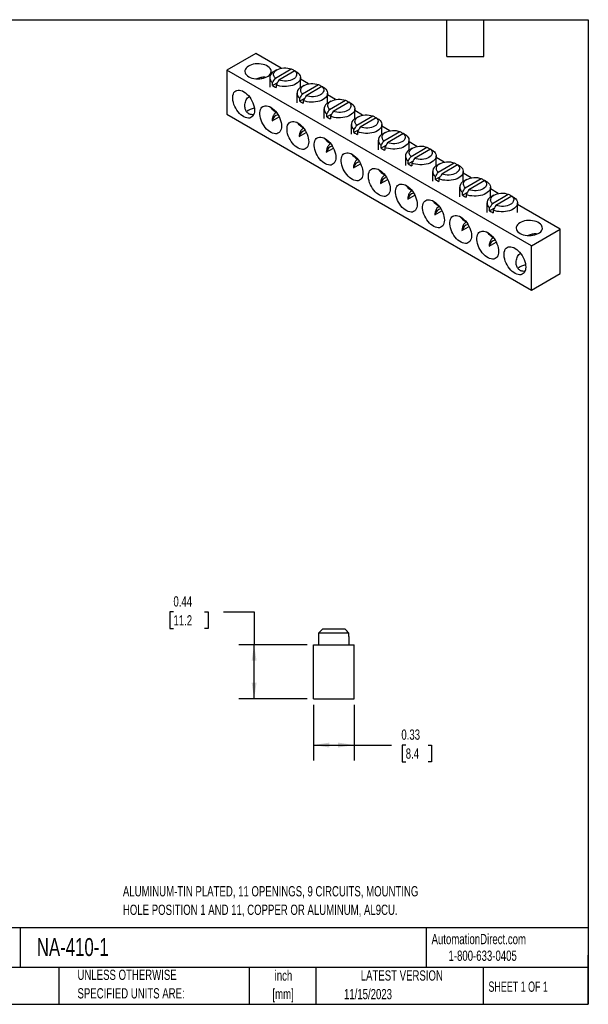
# Model space of a CAD drawing. Header units: inches. Extents: x 0.2 to 10.8, y 0.2 to 8.2.
# Tile 2 of 2: x 6.1 to 10.8, y 0.2 to 8.2. Entities that reach past the tile are written whole.
import ezdxf

# ---------------------------------------------------------------- set-up
doc = ezdxf.new("R2010")
doc.units = ezdxf.units.IN
doc.header["$MEASUREMENT"] = 0
doc.layers.add('DIMENSIONS', color=140, linetype='Continuous', lineweight=25)
doc.layers.add('TEXT', color=140, linetype='Continuous', lineweight=25)
doc.styles.add('SLDTEXTSTYLE0', font='TXT', dxfattribs={"width": 0.7})
doc.styles.add('SLDTEXTSTYLE1', font='TXT', dxfattribs={"width": 0.65})
doc.dimstyles.new('SLDDIMSTYLE0', dxfattribs={"dimtxt": 0.084961, "dimasz": 0.13, "dimexe": 0, "dimexo": 0.0625, "dimgap": 0.02124, "dimtad": 0, "dimtih": 1, "dimtoh": 1, "dimrnd": 1e-09, "dimdsep": 46, "dimtxsty": 'SLDTEXTSTYLE0', "dimsah": 1, "dimcen": 0.09, "dimadec": 0, "dimazin": 2, "dimtfac": 1, "dimtofl": 0, "dimtmove": 0, "dimatfit": 3, "dimfxl": 0, "dimfrac": 2, "dimtolj": 1, "dimtzin": 12, "dimarcsym": 0})

# ---------------------------------------------------------------- blocks, each defined once
blk = doc.blocks.new('_D_4')
at = {"layer": 'DIMENSIONS'}
for p, q in [((8.5162, 2.6821), (8.5162, 2.2314)), ((8.8469, 2.6821), (8.8469, 2.2314)), ((8.5162, 2.3564), (8.8469, 2.3564)), ((8.8469, 2.3564), (9.151, 2.3564)), ((9.2662, 2.3564), (9.2376, 2.3564)), ((9.2376, 2.3564), (9.2376, 2.2214)), ((9.448, 2.3564), (9.4765, 2.3564)), ((9.4765, 2.3564), (9.4765, 2.2214)), ((9.2376, 2.2214), (9.2662, 2.2214)), ((9.4765, 2.2214), (9.448, 2.2214))]:
    blk.add_line(p, q, dxfattribs=at)
for points in [[(8.5162, 2.3564), (8.6462, 2.3364), (8.6462, 2.3764)], [(8.8469, 2.3564), (8.7169, 2.3764), (8.7169, 2.3364)]]:
    blk.add_solid(points, dxfattribs=at)
at = {"layer": 'DIMENSIONS', "char_height": 0.08333, "attachment_point": 1, "style": 'SLDTEXTSTYLE0'}
for s, insert in [('0.33', (9.2308, 2.4829)), ('8.4', (9.2662, 2.3288))]:
    blk.add_mtext(s, dxfattribs=dict(at, insert=insert))
blk = doc.blocks.new('_D_5')
at = {"layer": 'DIMENSIONS'}
for p, q in [((7.3785, 3.4388), (7.35, 3.4388)), ((7.35, 3.4388), (7.35, 3.3038)), ((7.631, 3.4388), (7.6595, 3.4388)), ((7.6595, 3.4388), (7.6595, 3.3038)), ((7.7841, 3.4388), (8.0341, 3.4388)), ((8.0341, 3.4388), (8.0341, 3.1718)), ((7.35, 3.3038), (7.3785, 3.3038)), ((7.6595, 3.3038), (7.631, 3.3038)), ((8.4662, 3.1718), (7.9091, 3.1718)), ((8.0341, 2.7321), (8.0341, 3.1718)), ((8.4662, 2.7321), (7.9091, 2.7321))]:
    blk.add_line(p, q, dxfattribs=at)
for points in [[(8.0341, 3.1718), (8.0141, 3.0418), (8.0541, 3.0418)], [(8.0341, 2.7321), (8.0541, 2.8621), (8.0141, 2.8621)]]:
    blk.add_solid(points, dxfattribs=at)
at = {"layer": 'DIMENSIONS', "char_height": 0.08333, "attachment_point": 1, "style": 'SLDTEXTSTYLE0'}
for s, insert in [('0.44', (7.3785, 3.5653)), ('11.2', (7.3785, 3.4112))]:
    blk.add_mtext(s, dxfattribs=dict(at, insert=insert))

msp = doc.modelspace()

# ---------------------------------------------------------------- linework, layer by layer
for p, q in [((8.0474, 7.9754), (7.8135, 7.8404)), ((8.2546, 7.8558), (8.0474, 7.9754)), ((10.2884, 6.4117), (7.8135, 7.8404)), ((7.8135, 7.8404), (7.8135, 7.4813)), ((8.2197, 7.843), (8.1976, 7.8303)), ((8.2068, 7.7758), (8.3362, 7.8505)), ((8.161, 7.7792), (8.161, 7.7027)), ((8.3651, 7.8337), (8.2358, 7.7591)), ((8.3587, 7.838), (8.3587, 7.83)), ((8.411, 7.7027), (8.411, 7.7792)), ((8.4751, 7.7285), (8.411, 7.7655)), ((8.2235, 7.7381), (8.1843, 7.7154)), ((8.1843, 7.7154), (8.1843, 7.7373)), ((8.2133, 7.7205), (8.2133, 7.6987)), ((8.4401, 7.7157), (8.418, 7.703)), ((8.4273, 7.6485), (8.5566, 7.7232)), ((8.5856, 7.7065), (8.4563, 7.6318)), ((8.5791, 7.7107), (8.5791, 7.7027)), ((8.3814, 7.652), (8.3814, 7.5754)), ((8.444, 7.6108), (8.4048, 7.5882)), ((8.4048, 7.5882), (8.4048, 7.61)), ((8.6314, 7.5754), (8.6314, 7.652)), ((8.6956, 7.6012), (8.6314, 7.6383)), ((8.1811, 7.5225), (8.1824, 7.5214)), ((8.4338, 7.5933), (8.4338, 7.5714)), ((8.6019, 7.5247), (8.6019, 7.4481)), ((8.6606, 7.5885), (8.6385, 7.5757)), ((8.6477, 7.5212), (8.7771, 7.5959)), ((8.8061, 7.5792), (8.6767, 7.5045)), ((8.7996, 7.5834), (8.7996, 7.5754)), ((8.8519, 7.4481), (8.8519, 7.5247)), ((7.8135, 7.4813), (10.2884, 6.0526)), ((8.1796, 7.4279), (8.2377, 7.4615)), ((8.6645, 7.4835), (8.6252, 7.4609)), ((8.6252, 7.4609), (8.6252, 7.4827)), ((8.6542, 7.466), (8.6542, 7.4441)), ((8.9161, 7.4739), (8.8519, 7.511)), ((8.8811, 7.4612), (8.859, 7.4484)), ((8.8682, 7.3939), (8.9976, 7.4686)), ((9.0266, 7.4519), (8.8972, 7.3772)), ((9.0201, 7.4561), (9.0201, 7.4481)), ((8.4016, 7.3952), (8.4029, 7.3941)), ((8.8224, 7.3974), (8.8224, 7.3209)), ((9.0724, 7.3209), (9.0724, 7.3974)), ((9.1366, 7.3466), (9.0724, 7.3837)), ((8.4001, 7.3007), (8.4582, 7.3342)), ((8.885, 7.3563), (8.8457, 7.3336)), ((8.8457, 7.3336), (8.8457, 7.3554)), ((8.8747, 7.3387), (8.8747, 7.3169)), ((9.1016, 7.3339), (9.0795, 7.3211)), ((9.0887, 7.2667), (9.2181, 7.3413)), ((9.2471, 7.3246), (9.1177, 7.2499)), ((9.2406, 7.3288), (9.2406, 7.3209)), ((8.6205, 7.1734), (8.6787, 7.2069)), ((8.6221, 7.2679), (8.6234, 7.2668)), ((9.0429, 7.2701), (9.0429, 7.1936)), ((9.1055, 7.229), (9.0662, 7.2063)), ((9.0662, 7.2063), (9.0662, 7.2282)), ((9.0952, 7.2114), (9.0952, 7.1896)), ((9.2929, 7.1936), (9.2929, 7.2701)), ((9.3571, 7.2194), (9.2929, 7.2564)), ((9.3221, 7.2066), (9.3, 7.1939)), ((9.3092, 7.1394), (9.4386, 7.2141)), ((9.4611, 7.2015), (9.4611, 7.1936)), ((8.8426, 7.1406), (8.8438, 7.1395)), ((9.2634, 7.1428), (9.2634, 7.0663)), ((9.4676, 7.1973), (9.3382, 7.1226)), ((9.5134, 7.0663), (9.5134, 7.1428)), ((9.5775, 7.0921), (9.5134, 7.1291)), ((8.841, 7.0461), (8.8992, 7.0796)), ((9.3259, 7.1017), (9.2867, 7.079)), ((9.2867, 7.079), (9.2867, 7.1009)), ((9.3157, 7.0841), (9.3157, 7.0623)), ((9.5426, 7.0793), (9.5205, 7.0666)), ((9.5297, 7.0121), (9.6591, 7.0868)), ((9.688, 7.07), (9.5587, 6.9954)), ((9.6816, 7.0743), (9.6816, 7.0663)), ((9.0631, 7.0133), (9.0643, 7.0122)), ((9.4839, 7.0156), (9.4839, 6.939)), ((9.5464, 6.9744), (9.5072, 6.9517)), ((9.5072, 6.9517), (9.5072, 6.9736)), ((9.7339, 6.939), (9.7339, 7.0156)), ((9.798, 6.9648), (9.7339, 7.0018)), ((9.0615, 6.9188), (9.1196, 6.9524)), ((9.2835, 6.8861), (9.2848, 6.885)), ((9.5362, 6.9569), (9.5362, 6.935)), ((9.7044, 6.8883), (9.7044, 6.8117)), ((9.763, 6.9521), (9.7409, 6.9393)), ((9.7502, 6.8848), (9.8795, 6.9595)), ((9.9085, 6.9428), (9.7792, 6.8681)), ((9.902, 6.947), (9.902, 6.939)), ((9.9544, 6.8117), (9.9544, 6.8883)), ((9.282, 6.7915), (9.3401, 6.8251)), ((9.7669, 6.8471), (9.7277, 6.8245)), ((9.7277, 6.8245), (9.7277, 6.8463)), ((9.7567, 6.8296), (9.7567, 6.8077)), ((10.0185, 6.8375), (9.9544, 6.8746)), ((9.9835, 6.8248), (9.9614, 6.812)), ((9.9707, 6.7575), (10.1, 6.8322)), ((10.129, 6.8155), (9.9996, 6.7408)), ((10.1225, 6.8197), (10.1225, 6.8117)), ((9.504, 6.7588), (9.5053, 6.7577)), ((9.9248, 6.761), (9.9248, 6.6844)), ((10.1748, 6.6844), (10.1748, 6.761)), ((10.5223, 6.5467), (10.1748, 6.7473)), ((9.5025, 6.6642), (9.5606, 6.6978)), ((9.9874, 6.7198), (9.9481, 6.6972)), ((9.9481, 6.6972), (9.9481, 6.719)), ((9.9771, 6.7023), (9.9771, 6.6804)), ((9.723, 6.537), (9.7811, 6.5705)), ((9.7245, 6.6315), (9.7258, 6.6304)), ((9.945, 6.5042), (9.9463, 6.5031)), ((10.2884, 6.4117), (10.5223, 6.5467)), ((10.5223, 6.1876), (10.5223, 6.5467)), ((9.9434, 6.4097), (10.0016, 6.4432)), ((10.2884, 6.0526), (10.2884, 6.4117)), ((10.2884, 6.0526), (10.5223, 6.1876)), ((8.773, 3.2968), (8.5901, 3.2968)), ((8.5565, 3.2388), (8.5565, 3.1718)), ((8.5582, 3.2388), (8.5565, 3.2388)), ((8.5582, 3.2656), (8.5582, 3.2388)), ((8.8048, 3.2656), (8.5582, 3.2656)), ((8.8048, 3.2388), (8.8048, 3.2656)), ((8.8065, 3.2388), (8.8048, 3.2388)), ((8.8065, 3.1718), (8.8065, 3.2388)), ((8.5162, 2.7321), (8.5162, 3.1718)), ((8.5162, 3.1718), (8.8469, 3.1718)), ((8.8469, 2.7321), (8.8469, 3.1718)), ((8.5162, 2.7321), (8.8469, 2.7321))]:
    msp.add_line(p, q)
at = {"flags": 128}
for points in [[(7.9902, 7.7865), (8.0026, 7.7804), (8.0164, 7.7754), (8.0314, 7.7717), (8.0472, 7.7694), (8.0634, 7.7685), (8.0797, 7.7691), (8.0957, 7.771), (8.1109, 7.7744), (8.1251, 7.779), (8.1378, 7.7849), (8.1489, 7.7918), (8.1581, 7.7996), (8.165, 7.8081), (8.1696, 7.8171), (8.1718, 7.8265), (8.1715, 7.8359), (8.1687, 7.8451), (8.1635, 7.8541), (8.156, 7.8624), (8.1463, 7.87), (8.1348, 7.8767), (8.1216, 7.8822), (8.1072, 7.8866), (8.0917, 7.8896), (8.0757, 7.8912), (8.0594, 7.8914), (8.0432, 7.8901), (8.0276, 7.8874), (8.0128, 7.8834), (7.9993, 7.8782), (7.9873, 7.8718), (7.9772, 7.8644), (7.9692, 7.8562), (7.9633, 7.8474), (7.9599, 7.8382), (7.959, 7.8288), (7.9606, 7.8194), (7.9646, 7.8103), (7.971, 7.8017), (7.9796, 7.7937), (7.9902, 7.7865)], [(8.2068, 7.7758), (8.1995, 7.7839), (8.1946, 7.7926), (8.1924, 7.8016), (8.1928, 7.8107), (8.1958, 7.8197), (8.2015, 7.8282), (8.2095, 7.8361), (8.2197, 7.843), (8.2318, 7.8489), (8.2454, 7.8536), (8.2601, 7.8568), (8.2757, 7.8586), (8.2915, 7.8588), (8.3071, 7.8575), (8.3221, 7.8547), (8.3362, 7.8505)], [(8.0961, 7.7711), (8.0993, 7.782), (8.1006, 7.785)], [(8.3877, 7.8212), (8.3968, 7.8126), (8.4038, 7.8033), (8.4085, 7.7935), (8.4108, 7.7834), (8.4105, 7.7733), (8.4079, 7.7633), (8.4028, 7.7536), (8.3954, 7.7444), (8.3859, 7.7359), (8.3744, 7.7282), (8.3611, 7.7216), (8.3464, 7.7161), (8.3304, 7.7118), (8.3136, 7.7089), (8.2962, 7.7073), (8.2787, 7.7072), (8.2613, 7.7085), (8.2443, 7.7112), (8.2282, 7.7152), (8.2133, 7.7205)], [(8.3651, 7.8337), (8.3725, 7.8257), (8.3773, 7.817), (8.3796, 7.8079), (8.3791, 7.7988), (8.3761, 7.7899), (8.3705, 7.7813), (8.3624, 7.7735), (8.3523, 7.7665), (8.3402, 7.7606), (8.3266, 7.756), (8.3118, 7.7527), (8.2963, 7.751), (8.2805, 7.7507), (8.2648, 7.752), (8.2498, 7.7548), (8.2358, 7.7591)], [(8.4273, 7.6485), (8.42, 7.6566), (8.4151, 7.6653), (8.4129, 7.6743), (8.4133, 7.6834), (8.4163, 7.6924), (8.4219, 7.7009), (8.43, 7.7088), (8.4402, 7.7158), (8.4522, 7.7216), (8.4659, 7.7263), (8.4806, 7.7295), (8.4961, 7.7313), (8.5119, 7.7315), (8.5276, 7.7302), (8.5426, 7.7274), (8.5566, 7.7232)], [(8.6081, 7.6939), (8.6173, 7.6853), (8.6243, 7.676), (8.629, 7.6662), (8.6312, 7.6562), (8.631, 7.646), (8.6284, 7.636), (8.6233, 7.6263), (8.6159, 7.6171), (8.6064, 7.6086), (8.5948, 7.6009), (8.5816, 7.5943), (8.5668, 7.5888), (8.5509, 7.5845), (8.5341, 7.5816), (8.5167, 7.5801), (8.4992, 7.5799), (8.4818, 7.5812), (8.4648, 7.5839), (8.4487, 7.588), (8.4338, 7.5933)], [(8.5856, 7.7065), (8.5929, 7.6984), (8.5978, 7.6897), (8.6, 7.6807), (8.5996, 7.6715), (8.5966, 7.6626), (8.591, 7.654), (8.5829, 7.6462), (8.5727, 7.6392), (8.5607, 7.6333), (8.547, 7.6287), (8.5323, 7.6255), (8.5168, 7.6237), (8.501, 7.6235), (8.4853, 7.6248), (8.4703, 7.6276), (8.4563, 7.6318)], [(8.0369, 7.5131), (8.0361, 7.4994), (8.0335, 7.487), (8.0293, 7.476), (8.0235, 7.4668), (8.0163, 7.4594), (8.0077, 7.4541), (7.998, 7.451), (7.9873, 7.45), (7.9759, 7.4513), (7.9639, 7.4548), (7.9516, 7.4603), (7.9393, 7.468), (7.9272, 7.4774), (7.9154, 7.4886), (7.9044, 7.5013), (7.8941, 7.5151), (7.885, 7.5299), (7.877, 7.5454), (7.8705, 7.5613), (7.8655, 7.5772), (7.8621, 7.5928), (7.8604, 7.6079), (7.8604, 7.6222), (7.8621, 7.6353), (7.8655, 7.647), (7.8705, 7.6571), (7.877, 7.6654), (7.885, 7.6717), (7.8941, 7.676), (7.9044, 7.678), (7.9154, 7.6779), (7.9272, 7.6755), (7.9393, 7.671), (7.9516, 7.6644), (7.9639, 7.6558), (7.9759, 7.6454), (7.9873, 7.6335), (7.998, 7.6202), (8.0077, 7.6058), (8.0163, 7.5907), (8.0235, 7.5749), (8.0293, 7.559), (8.0335, 7.5432), (8.0361, 7.5278), (8.0369, 7.5131)], [(8.6477, 7.5212), (8.6404, 7.5293), (8.6356, 7.538), (8.6333, 7.547), (8.6338, 7.5562), (8.6368, 7.5651), (8.6424, 7.5736), (8.6504, 7.5815), (8.6606, 7.5885), (8.6727, 7.5944), (8.6863, 7.599), (8.7011, 7.6022), (8.7166, 7.604), (8.7324, 7.6042), (8.7481, 7.6029), (8.7631, 7.6001), (8.7771, 7.5959)], [(8.2574, 7.3858), (8.2566, 7.3721), (8.254, 7.3597), (8.2498, 7.3487), (8.244, 7.3395), (8.2368, 7.3322), (8.2282, 7.3269), (8.2185, 7.3237), (8.2078, 7.3227), (8.1964, 7.324), (8.1844, 7.3275), (8.1721, 7.3331), (8.1598, 7.3407), (8.1477, 7.3502), (8.1359, 7.3613), (8.1248, 7.374), (8.1146, 7.3878), (8.1055, 7.4027), (8.0975, 7.4181), (8.091, 7.434), (8.086, 7.4499), (8.0826, 7.4655), (8.0809, 7.4806), (8.0809, 7.4949), (8.0826, 7.508), (8.086, 7.5197), (8.091, 7.5298), (8.0975, 7.5381), (8.1055, 7.5445), (8.1146, 7.5487), (8.1248, 7.5508), (8.1359, 7.5506), (8.1477, 7.5482), (8.1598, 7.5437), (8.1721, 7.5371), (8.1844, 7.5285), (8.1964, 7.5182), (8.2078, 7.5062), (8.2185, 7.4929), (8.2282, 7.4786), (8.2368, 7.4634), (8.244, 7.4477), (8.2498, 7.4318), (8.254, 7.4159), (8.2566, 7.4005), (8.2574, 7.3858)], [(8.8286, 7.5667), (8.8378, 7.558), (8.8448, 7.5487), (8.8495, 7.5389), (8.8517, 7.5289), (8.8515, 7.5187), (8.8488, 7.5087), (8.8438, 7.499), (8.8364, 7.4898), (8.8268, 7.4813), (8.8153, 7.4737), (8.8021, 7.467), (8.7873, 7.4615), (8.7714, 7.4572), (8.7546, 7.4543), (8.7372, 7.4528), (8.7197, 7.4526), (8.7022, 7.4539), (8.6853, 7.4566), (8.6692, 7.4607), (8.6542, 7.466)], [(8.8061, 7.5792), (8.8134, 7.5711), (8.8183, 7.5624), (8.8205, 7.5534), (8.8201, 7.5442), (8.8171, 7.5353), (8.8114, 7.5268), (8.8034, 7.5189), (8.7932, 7.5119), (8.7811, 7.506), (8.7675, 7.5014), (8.7528, 7.4982), (8.7372, 7.4964), (8.7214, 7.4962), (8.7058, 7.4975), (8.6908, 7.5003), (8.6767, 7.5045)], [(8.8682, 7.3939), (8.8609, 7.402), (8.8561, 7.4107), (8.8538, 7.4198), (8.8542, 7.4289), (8.8573, 7.4378), (8.8629, 7.4464), (8.8709, 7.4542), (8.8811, 7.4612), (8.8932, 7.4671), (8.9068, 7.4717), (8.9216, 7.4749), (8.9371, 7.4767), (8.9529, 7.4769), (8.9685, 7.4756), (8.9836, 7.4728), (8.9976, 7.4686)], [(9.0266, 7.4519), (9.0339, 7.4438), (9.0388, 7.4351), (9.041, 7.4261), (9.0406, 7.417), (9.0375, 7.408), (9.0319, 7.3995), (9.0239, 7.3916), (9.0137, 7.3846), (9.0016, 7.3788), (8.988, 7.3741), (8.9732, 7.3709), (8.9577, 7.3691), (8.9419, 7.3689), (8.9263, 7.3702), (8.9112, 7.373), (8.8972, 7.3772)], [(8.4779, 7.2585), (8.4771, 7.2448), (8.4745, 7.2324), (8.4703, 7.2214), (8.4645, 7.2122), (8.4572, 7.2049), (8.4487, 7.1996), (8.439, 7.1964), (8.4283, 7.1955), (8.4168, 7.1967), (8.4049, 7.2002), (8.3926, 7.2058), (8.3803, 7.2134), (8.3681, 7.2229), (8.3564, 7.234), (8.3453, 7.2467), (8.3351, 7.2606), (8.3259, 7.2754), (8.318, 7.2909), (8.3115, 7.3067), (8.3065, 7.3226), (8.3031, 7.3383), (8.3014, 7.3534), (8.3014, 7.3676), (8.3031, 7.3807), (8.3065, 7.3924), (8.3115, 7.4025), (8.318, 7.4108), (8.3259, 7.4172), (8.3351, 7.4214), (8.3453, 7.4235), (8.3564, 7.4233), (8.3681, 7.4209), (8.3803, 7.4164), (8.3926, 7.4098), (8.4049, 7.4012), (8.4168, 7.3909), (8.4283, 7.3789), (8.439, 7.3657), (8.4487, 7.3513), (8.4572, 7.3361), (8.4645, 7.3204), (8.4703, 7.3045), (8.4745, 7.2887), (8.4771, 7.2732), (8.4779, 7.2585)], [(9.0491, 7.4394), (9.0583, 7.4307), (9.0653, 7.4214), (9.07, 7.4117), (9.0722, 7.4016), (9.072, 7.3915), (9.0693, 7.3814), (9.0642, 7.3717), (9.0569, 7.3625), (9.0473, 7.354), (9.0358, 7.3464), (9.0225, 7.3397), (9.0078, 7.3342), (8.9919, 7.33), (8.9751, 7.327), (8.9577, 7.3255), (8.9401, 7.3254), (8.9227, 7.3267), (8.9058, 7.3294), (8.8897, 7.3334), (8.8747, 7.3387)], [(8.6984, 7.1313), (8.6975, 7.1176), (8.695, 7.1051), (8.6908, 7.0942), (8.685, 7.0849), (8.6777, 7.0776), (8.6692, 7.0723), (8.6594, 7.0691), (8.6488, 7.0682), (8.6373, 7.0694), (8.6254, 7.0729), (8.6131, 7.0785), (8.6008, 7.0861), (8.5886, 7.0956), (8.5769, 7.1068), (8.5658, 7.1194), (8.5556, 7.1333), (8.5464, 7.1481), (8.5385, 7.1636), (8.532, 7.1794), (8.527, 7.1953), (8.5236, 7.211), (8.5218, 7.2261), (8.5218, 7.2403), (8.5236, 7.2534), (8.527, 7.2651), (8.532, 7.2753), (8.5385, 7.2836), (8.5464, 7.2899), (8.5556, 7.2941), (8.5658, 7.2962), (8.5769, 7.296), (8.5886, 7.2937), (8.6008, 7.2891), (8.6131, 7.2825), (8.6254, 7.2739), (8.6373, 7.2636), (8.6488, 7.2517), (8.6594, 7.2384), (8.6692, 7.224), (8.6777, 7.2088), (8.685, 7.1931), (8.6908, 7.1772), (8.695, 7.1614), (8.6975, 7.146), (8.6984, 7.1313)], [(9.0887, 7.2667), (9.0814, 7.2748), (9.0766, 7.2834), (9.0743, 7.2925), (9.0747, 7.3016), (9.0778, 7.3105), (9.0834, 7.3191), (9.0914, 7.3269), (9.1016, 7.3339), (9.1137, 7.3398), (9.1273, 7.3444), (9.1421, 7.3477), (9.1576, 7.3494), (9.1734, 7.3497), (9.189, 7.3484), (9.2041, 7.3456), (9.2181, 7.3413)], [(9.2696, 7.3121), (9.2788, 7.3034), (9.2858, 7.2941), (9.2904, 7.2844), (9.2927, 7.2743), (9.2925, 7.2642), (9.2898, 7.2542), (9.2847, 7.2445), (9.2773, 7.2353), (9.2678, 7.2267), (9.2563, 7.2191), (9.243, 7.2124), (9.2283, 7.2069), (9.2124, 7.2027), (9.1955, 7.1997), (9.1782, 7.1982), (9.1606, 7.1981), (9.1432, 7.1994), (9.1263, 7.2021), (9.1102, 7.2061), (9.0952, 7.2114)], [(9.2471, 7.3246), (9.2544, 7.3165), (9.2592, 7.3078), (9.2615, 7.2988), (9.2611, 7.2897), (9.258, 7.2807), (9.2524, 7.2722), (9.2444, 7.2643), (9.2342, 7.2574), (9.2221, 7.2515), (9.2085, 7.2469), (9.1937, 7.2436), (9.1782, 7.2418), (9.1624, 7.2416), (9.1468, 7.2429), (9.1317, 7.2457), (9.1177, 7.2499)], [(9.3092, 7.1394), (9.3019, 7.1475), (9.297, 7.1562), (9.2948, 7.1652), (9.2952, 7.1743), (9.2983, 7.1833), (9.3039, 7.1918), (9.3119, 7.1997), (9.3221, 7.2066), (9.3342, 7.2125), (9.3478, 7.2171), (9.3626, 7.2204), (9.3781, 7.2221), (9.3939, 7.2224), (9.4095, 7.2211), (9.4246, 7.2183), (9.4386, 7.2141)], [(8.9189, 7.004), (8.918, 6.9903), (8.9155, 6.9778), (8.9112, 6.9669), (8.9054, 6.9576), (8.8982, 6.9503), (8.8896, 6.945), (8.8799, 6.9419), (8.8692, 6.9409), (8.8578, 6.9422), (8.8458, 6.9456), (8.8336, 6.9512), (8.8213, 6.9588), (8.8091, 6.9683), (8.7974, 6.9795), (8.7863, 6.9921), (8.7761, 7.006), (8.7669, 7.0208), (8.759, 7.0363), (8.7524, 7.0521), (8.7474, 7.068), (8.744, 7.0837), (8.7423, 7.0988), (8.7423, 7.113), (8.744, 7.1261), (8.7474, 7.1379), (8.7524, 7.148), (8.759, 7.1563), (8.7669, 7.1626), (8.7761, 7.1668), (8.7863, 7.1689), (8.7974, 7.1688), (8.8091, 7.1664), (8.8213, 7.1618), (8.8336, 7.1552), (8.8458, 7.1467), (8.8578, 7.1363), (8.8692, 7.1244), (8.8799, 7.1111), (8.8896, 7.0967), (8.8982, 7.0815), (8.9054, 7.0658), (8.9112, 7.0499), (8.9155, 7.0341), (8.918, 7.0187), (8.9189, 7.004)], [(9.4901, 7.1848), (9.4993, 7.1762), (9.5063, 7.1669), (9.5109, 7.1571), (9.5132, 7.147), (9.513, 7.1369), (9.5103, 7.1269), (9.5052, 7.1172), (9.4978, 7.108), (9.4883, 7.0995), (9.4768, 7.0918), (9.4635, 7.0852), (9.4488, 7.0797), (9.4328, 7.0754), (9.416, 7.0725), (9.3987, 7.0709), (9.3811, 7.0708), (9.3637, 7.0721), (9.3468, 7.0748), (9.3307, 7.0788), (9.3157, 7.0841)], [(9.4676, 7.1973), (9.4749, 7.1892), (9.4797, 7.1806), (9.482, 7.1715), (9.4816, 7.1624), (9.4785, 7.1534), (9.4729, 7.1449), (9.4649, 7.1371), (9.4547, 7.1301), (9.4426, 7.1242), (9.429, 7.1196), (9.4142, 7.1163), (9.3987, 7.1146), (9.3829, 7.1143), (9.3673, 7.1156), (9.3522, 7.1184), (9.3382, 7.1226)], [(9.1394, 6.8767), (9.1385, 6.863), (9.1359, 6.8505), (9.1317, 6.8396), (9.1259, 6.8304), (9.1187, 6.823), (9.1101, 6.8177), (9.1004, 6.8146), (9.0897, 6.8136), (9.0783, 6.8149), (9.0663, 6.8183), (9.0541, 6.8239), (9.0417, 6.8315), (9.0296, 6.841), (9.0179, 6.8522), (9.0068, 6.8648), (8.9966, 6.8787), (8.9874, 6.8935), (8.9795, 6.909), (8.9729, 6.9249), (8.9679, 6.9408), (8.9645, 6.9564), (8.9628, 6.9715), (8.9628, 6.9857), (8.9645, 6.9989), (8.9679, 7.0106), (8.9729, 7.0207), (8.9795, 7.029), (8.9874, 7.0353), (8.9966, 7.0396), (9.0068, 7.0416), (9.0179, 7.0415), (9.0296, 7.0391), (9.0417, 7.0346), (9.0541, 7.0279), (9.0663, 7.0194), (9.0783, 7.009), (9.0897, 6.9971), (9.1004, 6.9838), (9.1101, 6.9694), (9.1187, 6.9542), (9.1259, 6.9385), (9.1317, 6.9226), (9.1359, 6.9068), (9.1385, 6.8914), (9.1394, 6.8767)], [(9.5297, 7.0121), (9.5224, 7.0202), (9.5175, 7.0289), (9.5153, 7.0379), (9.5157, 7.047), (9.5187, 7.056), (9.5244, 7.0645), (9.5324, 7.0724), (9.5426, 7.0793), (9.5547, 7.0852), (9.5683, 7.0899), (9.583, 7.0931), (9.5986, 7.0949), (9.6144, 7.0951), (9.63, 7.0938), (9.645, 7.091), (9.6591, 7.0868)], [(9.7106, 7.0575), (9.7197, 7.0489), (9.7267, 7.0396), (9.7314, 7.0298), (9.7337, 7.0198), (9.7334, 7.0096), (9.7308, 6.9996), (9.7257, 6.9899), (9.7183, 6.9807), (9.7088, 6.9722), (9.6973, 6.9645), (9.684, 6.9579), (9.6693, 6.9524), (9.6533, 6.9481), (9.6365, 6.9452), (9.6192, 6.9436), (9.6016, 6.9435), (9.5842, 6.9448), (9.5672, 6.9475), (9.5511, 6.9515), (9.5362, 6.9569)], [(9.688, 7.07), (9.6954, 7.062), (9.7002, 7.0533), (9.7025, 7.0442), (9.702, 7.0351), (9.699, 7.0262), (9.6934, 7.0176), (9.6854, 7.0098), (9.6752, 7.0028), (9.6631, 6.9969), (9.6495, 6.9923), (9.6347, 6.989), (9.6192, 6.9873), (9.6034, 6.987), (9.5877, 6.9883), (9.5727, 6.9911), (9.5587, 6.9954)], [(9.7502, 6.8848), (9.7429, 6.8929), (9.738, 6.9016), (9.7358, 6.9106), (9.7362, 6.9197), (9.7392, 6.9287), (9.7448, 6.9372), (9.7529, 6.9451), (9.7631, 6.9521), (9.7751, 6.9579), (9.7888, 6.9626), (9.8035, 6.9658), (9.819, 6.9676), (9.8348, 6.9678), (9.8505, 6.9665), (9.8655, 6.9637), (9.8795, 6.9595)], [(9.3598, 6.7494), (9.359, 6.7357), (9.3564, 6.7233), (9.3522, 6.7123), (9.3464, 6.7031), (9.3392, 6.6957), (9.3306, 6.6904), (9.3209, 6.6873), (9.3102, 6.6863), (9.2988, 6.6876), (9.2868, 6.6911), (9.2745, 6.6967), (9.2622, 6.7043), (9.2501, 6.7137), (9.2383, 6.7249), (9.2273, 6.7376), (9.217, 6.7514), (9.2079, 6.7662), (9.2, 6.7817), (9.1934, 6.7976), (9.1884, 6.8135), (9.185, 6.8291), (9.1833, 6.8442), (9.1833, 6.8585), (9.185, 6.8716), (9.1884, 6.8833), (9.1934, 6.8934), (9.2, 6.9017), (9.2079, 6.908), (9.217, 6.9123), (9.2273, 6.9143), (9.2383, 6.9142), (9.2501, 6.9118), (9.2622, 6.9073), (9.2745, 6.9007), (9.2868, 6.8921), (9.2988, 6.8817), (9.3102, 6.8698), (9.3209, 6.8565), (9.3306, 6.8421), (9.3392, 6.827), (9.3464, 6.8113), (9.3522, 6.7953), (9.3564, 6.7795), (9.359, 6.7641), (9.3598, 6.7494)], [(9.931, 6.9302), (9.9402, 6.9216), (9.9472, 6.9123), (9.9519, 6.9025), (9.9541, 6.8925), (9.9539, 6.8823), (9.9513, 6.8723), (9.9462, 6.8626), (9.9388, 6.8534), (9.9293, 6.8449), (9.9177, 6.8372), (9.9045, 6.8306), (9.8897, 6.8251), (9.8738, 6.8208), (9.857, 6.8179), (9.8396, 6.8164), (9.8221, 6.8162), (9.8047, 6.8175), (9.7877, 6.8202), (9.7716, 6.8243), (9.7567, 6.8296)], [(9.9085, 6.9428), (9.9158, 6.9347), (9.9207, 6.926), (9.9229, 6.917), (9.9225, 6.9078), (9.9195, 6.8989), (9.9139, 6.8904), (9.9058, 6.8825), (9.8956, 6.8755), (9.8836, 6.8696), (9.8699, 6.865), (9.8552, 6.8618), (9.8397, 6.86), (9.8239, 6.8598), (9.8082, 6.8611), (9.7932, 6.8639), (9.7792, 6.8681)], [(9.9707, 6.7575), (9.9633, 6.7656), (9.9585, 6.7743), (9.9562, 6.7833), (9.9567, 6.7925), (9.9597, 6.8014), (9.9653, 6.8099), (9.9733, 6.8178), (9.9835, 6.8248), (9.9956, 6.8307), (10.0092, 6.8353), (10.024, 6.8385), (10.0395, 6.8403), (10.0553, 6.8405), (10.071, 6.8392), (10.086, 6.8364), (10.1, 6.8322)], [(10.1515, 6.803), (10.1607, 6.7943), (10.1677, 6.785), (10.1724, 6.7752), (10.1746, 6.7652), (10.1744, 6.7551), (10.1717, 6.745), (10.1667, 6.7353), (10.1593, 6.7261), (10.1497, 6.7176), (10.1382, 6.71), (10.125, 6.7033), (10.1102, 6.6978), (10.0943, 6.6935), (10.0775, 6.6906), (10.0601, 6.6891), (10.0426, 6.689), (10.0251, 6.6903), (10.0082, 6.6929), (9.9921, 6.697), (9.9771, 6.7023)], [(10.129, 6.8155), (10.1363, 6.8074), (10.1412, 6.7987), (10.1434, 6.7897), (10.143, 6.7806), (10.14, 6.7716), (10.1343, 6.7631), (10.1263, 6.7552), (10.1161, 6.7482), (10.104, 6.7424), (10.0904, 6.7377), (10.0757, 6.7345), (10.0601, 6.7327), (10.0443, 6.7325), (10.0287, 6.7338), (10.0137, 6.7366), (9.9996, 6.7408)], [(9.5803, 6.6221), (9.5795, 6.6084), (9.5769, 6.596), (9.5727, 6.585), (9.5669, 6.5758), (9.5597, 6.5685), (9.5511, 6.5632), (9.5414, 6.56), (9.5307, 6.5591), (9.5193, 6.5603), (9.5073, 6.5638), (9.495, 6.5694), (9.4827, 6.577), (9.4706, 6.5865), (9.4588, 6.5976), (9.4477, 6.6103), (9.4375, 6.6241), (9.4284, 6.639), (9.4204, 6.6544), (9.4139, 6.6703), (9.4089, 6.6862), (9.4055, 6.7018), (9.4038, 6.7169), (9.4038, 6.7312), (9.4055, 6.7443), (9.4089, 6.756), (9.4139, 6.7661), (9.4204, 6.7744), (9.4284, 6.7808), (9.4375, 6.785), (9.4477, 6.7871), (9.4588, 6.7869), (9.4706, 6.7845), (9.4827, 6.78), (9.495, 6.7734), (9.5073, 6.7648), (9.5193, 6.7545), (9.5307, 6.7425), (9.5414, 6.7292), (9.5511, 6.7149), (9.5597, 6.6997), (9.5669, 6.684), (9.5727, 6.6681), (9.5769, 6.6522), (9.5795, 6.6368), (9.5803, 6.6221)], [(9.8008, 6.4948), (9.8, 6.4811), (9.7974, 6.4687), (9.7932, 6.4577), (9.7874, 6.4485), (9.7801, 6.4412), (9.7716, 6.4359), (9.7619, 6.4327), (9.7512, 6.4318), (9.7397, 6.433), (9.7278, 6.4365), (9.7155, 6.4421), (9.7032, 6.4497), (9.691, 6.4592), (9.6793, 6.4704), (9.6682, 6.483), (9.658, 6.4969), (9.6488, 6.5117), (9.6409, 6.5272), (9.6344, 6.543), (9.6294, 6.5589), (9.626, 6.5746), (9.6243, 6.5897), (9.6243, 6.6039), (9.626, 6.617), (9.6294, 6.6287), (9.6344, 6.6388), (9.6409, 6.6471), (9.6488, 6.6535), (9.658, 6.6577), (9.6682, 6.6598), (9.6793, 6.6596), (9.691, 6.6573), (9.7032, 6.6527), (9.7155, 6.6461), (9.7278, 6.6375), (9.7397, 6.6272), (9.7512, 6.6152), (9.7619, 6.602), (9.7716, 6.5876), (9.7801, 6.5724), (9.7874, 6.5567), (9.7932, 6.5408), (9.7974, 6.525), (9.8, 6.5096), (9.8008, 6.4948)], [(10.195, 6.5137), (10.2074, 6.5076), (10.2212, 6.5026), (10.2362, 6.4989), (10.252, 6.4966), (10.2683, 6.4957), (10.2846, 6.4962), (10.3005, 6.4982), (10.3157, 6.5015), (10.3299, 6.5062), (10.3427, 6.512), (10.3538, 6.519), (10.3629, 6.5268), (10.3698, 6.5353), (10.3745, 6.5443), (10.3766, 6.5536), (10.3763, 6.563), (10.3735, 6.5723), (10.3683, 6.5812), (10.3608, 6.5896), (10.3512, 6.5972), (10.3396, 6.6038), (10.3265, 6.6094), (10.312, 6.6137), (10.2966, 6.6167), (10.2805, 6.6184), (10.2642, 6.6185), (10.248, 6.6173), (10.2324, 6.6146), (10.2177, 6.6106), (10.2041, 6.6053), (10.1922, 6.5989), (10.1821, 6.5916), (10.174, 6.5834), (10.1682, 6.5746), (10.1648, 6.5654), (10.1638, 6.556), (10.1654, 6.5466), (10.1694, 6.5375), (10.1758, 6.5288), (10.1844, 6.5208), (10.195, 6.5137)], [(10.0213, 6.3676), (10.0204, 6.3539), (10.0179, 6.3414), (10.0137, 6.3305), (10.0079, 6.3212), (10.0006, 6.3139), (9.9921, 6.3086), (9.9823, 6.3054), (9.9717, 6.3045), (9.9602, 6.3058), (9.9483, 6.3092), (9.936, 6.3148), (9.9237, 6.3224), (9.9115, 6.3319), (9.8998, 6.3431), (9.8887, 6.3557), (9.8785, 6.3696), (9.8693, 6.3844), (9.8614, 6.3999), (9.8549, 6.4157), (9.8499, 6.4316), (9.8465, 6.4473), (9.8447, 6.4624), (9.8447, 6.4766), (9.8465, 6.4897), (9.8499, 6.5014), (9.8549, 6.5116), (9.8614, 6.5199), (9.8693, 6.5262), (9.8785, 6.5304), (9.8887, 6.5325), (9.8998, 6.5323), (9.9115, 6.53), (9.9237, 6.5254), (9.936, 6.5188), (9.9483, 6.5102), (9.9602, 6.4999), (9.9717, 6.488), (9.9823, 6.4747), (9.9921, 6.4603), (10.0006, 6.4451), (10.0079, 6.4294), (10.0137, 6.4135), (10.0179, 6.3977), (10.0204, 6.3823), (10.0213, 6.3676)], [(10.301, 6.4983), (10.3042, 6.5092), (10.3054, 6.5122)], [(10.2418, 6.2403), (10.2409, 6.2266), (10.2384, 6.2141), (10.2341, 6.2032), (10.2284, 6.1939), (10.2211, 6.1866), (10.2125, 6.1813), (10.2028, 6.1782), (10.1921, 6.1772), (10.1807, 6.1785), (10.1687, 6.1819), (10.1565, 6.1875), (10.1442, 6.1951), (10.132, 6.2046), (10.1203, 6.2158), (10.1092, 6.2284), (10.099, 6.2423), (10.0898, 6.2571), (10.0819, 6.2726), (10.0754, 6.2884), (10.0703, 6.3043), (10.0669, 6.32), (10.0652, 6.3351), (10.0652, 6.3493), (10.0669, 6.3624), (10.0703, 6.3742), (10.0754, 6.3843), (10.0819, 6.3926), (10.0898, 6.3989), (10.099, 6.4032), (10.1092, 6.4052), (10.1203, 6.4051), (10.132, 6.4027), (10.1442, 6.3982), (10.1565, 6.3915), (10.1687, 6.383), (10.1807, 6.3726), (10.1921, 6.3607), (10.2028, 6.3474), (10.2125, 6.333), (10.2211, 6.3178), (10.2284, 6.3021), (10.2341, 6.2862), (10.2384, 6.2704), (10.2409, 6.255), (10.2418, 6.2403)]]:
    msp.add_lwpolyline(points, dxfattribs=at)
for centre, radius, start, end in [((8.2157, 7.7802), 0.0532, 109.93191, 233.80644), ((8.2569, 7.8078), 0.1175, 231.81012, 248.19525), ((8.4362, 7.653), 0.0532, 109.93191, 233.80644), ((8.05, 7.4154), 0.1154, 97.05906, 131.91733), ((8.2416, 7.5866), 0.0882, 211.53962, 248.55823), ((8.4774, 7.6805), 0.1175, 231.81012, 248.19525), ((8.6567, 7.5257), 0.0532, 109.93191, 233.80644), ((8.2444, 7.4121), 0.0668, 103.28372, 166.24694), ((8.6979, 7.5532), 0.1175, 231.81012, 248.19525), ((8.8772, 7.3984), 0.0532, 109.93191, 233.80644), ((8.4621, 7.4593), 0.0882, 211.53962, 248.55823), ((8.4649, 7.2848), 0.0668, 103.28372, 166.24694), ((8.6826, 7.332), 0.0882, 211.53962, 248.55823), ((8.9183, 7.4259), 0.1175, 231.81012, 248.19525), ((9.0976, 7.2711), 0.0532, 109.93191, 233.80644), ((8.6854, 7.1575), 0.0668, 103.28372, 166.24694), ((9.1388, 7.2986), 0.1175, 231.81012, 248.19525), ((8.903, 7.2047), 0.0882, 211.53962, 248.55823), ((9.3181, 7.1438), 0.0532, 109.93191, 233.80644), ((8.9059, 7.0302), 0.0668, 103.28372, 166.24694), ((9.3593, 7.1713), 0.1175, 231.81012, 248.19525), ((9.5386, 7.0165), 0.0532, 109.93191, 233.80644), ((9.1235, 7.0774), 0.0882, 211.53962, 248.55823), ((9.1264, 6.9029), 0.0668, 103.28372, 166.24694), ((9.344, 6.9501), 0.0882, 211.53962, 248.55823), ((9.5798, 7.0441), 0.1175, 231.81012, 248.19525), ((9.7591, 6.8893), 0.0532, 109.93191, 233.80644), ((9.3469, 6.7757), 0.0668, 103.28372, 166.24694), ((9.8003, 6.9168), 0.1175, 231.81012, 248.19525), ((9.9796, 6.762), 0.0532, 109.93191, 233.80644), ((9.5645, 6.8229), 0.0882, 211.53962, 248.55823), ((9.5674, 6.6484), 0.0668, 103.28372, 166.24694), ((9.785, 6.6956), 0.0882, 211.53962, 248.55823), ((10.0208, 6.7895), 0.1175, 231.81012, 248.19525), ((9.7878, 6.5211), 0.0668, 103.28372, 166.24694), ((10.0055, 6.5683), 0.0882, 211.53962, 248.55823), ((10.0083, 6.3938), 0.0668, 103.28372, 166.24694), ((10.2548, 6.1426), 0.1154, 97.05906, 131.91733)]:
    msp.add_arc(centre, radius, start, end)
for points in [[(8.3362, 7.8505), (8.3437, 7.8463), (8.3512, 7.8422), (8.3587, 7.838)], [(8.1843, 7.7373), (8.1918, 7.7501), (8.1993, 7.763), (8.2068, 7.7758)], [(8.3877, 7.8212), (8.3802, 7.8254), (8.3727, 7.8296), (8.3651, 7.8337)], [(8.2358, 7.7591), (8.2282, 7.7462), (8.2208, 7.7334), (8.2133, 7.7205)], [(8.5566, 7.7232), (8.5642, 7.7191), (8.5717, 7.7149), (8.5791, 7.7107)], [(8.6081, 7.6939), (8.6007, 7.6981), (8.5932, 7.7023), (8.5856, 7.7065)], [(8.4048, 7.61), (8.4122, 7.6228), (8.4197, 7.6357), (8.4273, 7.6485)], [(8.4563, 7.6318), (8.4487, 7.619), (8.4412, 7.6061), (8.4338, 7.5933)], [(8.6252, 7.4827), (8.6327, 7.4956), (8.6402, 7.5084), (8.6477, 7.5212)], [(8.7771, 7.5959), (8.7846, 7.5918), (8.7921, 7.5876), (8.7996, 7.5834)], [(8.8286, 7.5667), (8.8211, 7.5709), (8.8136, 7.575), (8.8061, 7.5792)], [(8.6767, 7.5045), (8.6692, 7.4917), (8.6617, 7.4788), (8.6542, 7.466)], [(8.9976, 7.4686), (9.0051, 7.4645), (9.0126, 7.4603), (9.0201, 7.4561)], [(9.0491, 7.4394), (9.0416, 7.4436), (9.0341, 7.4478), (9.0266, 7.4519)], [(8.8457, 7.3554), (8.8532, 7.3683), (8.8607, 7.3811), (8.8682, 7.3939)], [(8.8972, 7.3772), (8.8897, 7.3644), (8.8822, 7.3515), (8.8747, 7.3387)], [(9.2181, 7.3413), (9.2256, 7.3372), (9.2331, 7.333), (9.2406, 7.3288)], [(9.2696, 7.3121), (9.2621, 7.3163), (9.2546, 7.3205), (9.2471, 7.3246)], [(9.0662, 7.2282), (9.0737, 7.241), (9.0812, 7.2538), (9.0887, 7.2667)], [(9.1177, 7.2499), (9.1102, 7.2371), (9.1027, 7.2243), (9.0952, 7.2114)], [(9.4386, 7.2141), (9.4461, 7.2099), (9.4536, 7.2057), (9.4611, 7.2015)], [(9.2867, 7.1009), (9.2942, 7.1137), (9.3017, 7.1266), (9.3092, 7.1394)], [(9.3382, 7.1226), (9.3307, 7.1098), (9.3232, 7.097), (9.3157, 7.0841)], [(9.4901, 7.1848), (9.4826, 7.189), (9.4751, 7.1932), (9.4676, 7.1973)], [(9.6591, 7.0868), (9.6666, 7.0826), (9.6741, 7.0785), (9.6816, 7.0743)], [(9.7106, 7.0575), (9.7031, 7.0617), (9.6956, 7.0659), (9.688, 7.07)], [(9.5072, 6.9736), (9.5147, 6.9864), (9.5222, 6.9993), (9.5297, 7.0121)], [(9.5587, 6.9954), (9.5512, 6.9825), (9.5437, 6.9697), (9.5362, 6.9569)], [(9.7277, 6.8463), (9.7351, 6.8592), (9.7426, 6.872), (9.7502, 6.8848)], [(9.8795, 6.9595), (9.8871, 6.9554), (9.8946, 6.9512), (9.902, 6.947)], [(9.931, 6.9302), (9.9236, 6.9344), (9.9161, 6.9386), (9.9085, 6.9428)], [(9.7792, 6.8681), (9.7716, 6.8553), (9.7641, 6.8424), (9.7567, 6.8296)], [(10.1, 6.8322), (10.1075, 6.8281), (10.115, 6.8239), (10.1225, 6.8197)], [(10.1515, 6.803), (10.144, 6.8072), (10.1365, 6.8113), (10.129, 6.8155)], [(9.9481, 6.719), (9.9556, 6.7319), (9.9631, 6.7447), (9.9707, 6.7575)], [(9.9996, 6.7408), (9.9921, 6.728), (9.9846, 6.7151), (9.9771, 6.7023)], [(8.5901, 3.2968), (8.5794, 3.2865), (8.5688, 3.276), (8.5582, 3.2656)], [(8.8048, 3.2656), (8.7943, 3.276), (8.7837, 3.2865), (8.773, 3.2968)]]:
    msp.add_open_spline(points, degree=3)
for points, knots in [([(8.0548, 7.7694), (8.0559, 7.77), (8.0625, 7.7736), (8.0745, 7.7785), (8.0908, 7.7834), (8.1056, 7.7853), (8.119, 7.7849), (8.1266, 7.7828), (8.1302, 7.7818)], [0, 0, 0, 0, 0.043432, 0.266799, 0.468467, 0.67527, 0.842438, 1, 1, 1, 1]), ([(8.0296, 7.479), (8.0278, 7.4787), (8.0218, 7.4778), (8.0117, 7.4786), (8.0001, 7.4812), (7.9895, 7.486), (7.9801, 7.493), (7.972, 7.5023), (7.9659, 7.5134), (7.9612, 7.5269), (7.9587, 7.5433), (7.9591, 7.562), (7.9626, 7.5809), (7.9695, 7.5992), (7.9799, 7.6157), (7.9902, 7.621), (7.9951, 7.6236)], [0, 0, 0, 0, 0.025048, 0.086822, 0.150297, 0.205087, 0.268445, 0.333949, 0.397251, 0.462107, 0.549222, 0.638836, 0.727842, 0.819104, 0.91458, 1, 1, 1, 1]), ([(8.2158, 7.496), (8.2137, 7.4954), (8.2065, 7.4932), (8.1978, 7.4837), (8.19, 7.4712), (8.1826, 7.453), (8.1808, 7.4382), (8.1796, 7.4279)], [0, 0, 0, 0, 0.088771, 0.303283, 0.467025, 0.63114, 1, 1, 1, 1]), ([(8.1847, 7.5194), (8.1865, 7.5178), (8.1929, 7.5121), (8.2018, 7.506), (8.2093, 7.5022), (8.2112, 7.5012)], [0, 0, 0, 0, 0.222489, 0.795841, 1, 1, 1, 1]), ([(8.4363, 7.3687), (8.4342, 7.3681), (8.427, 7.366), (8.4183, 7.3565), (8.4105, 7.3439), (8.403, 7.3257), (8.4013, 7.3109), (8.4001, 7.3007)], [0, 0, 0, 0, 0.088771, 0.303283, 0.467025, 0.63114, 1, 1, 1, 1]), ([(8.4052, 7.3921), (8.407, 7.3905), (8.4134, 7.3848), (8.4223, 7.3787), (8.4297, 7.3749), (8.4317, 7.374)], [0, 0, 0, 0, 0.222489, 0.795841, 1, 1, 1, 1]), ([(8.6568, 7.2414), (8.6547, 7.2408), (8.6475, 7.2387), (8.6387, 7.2292), (8.631, 7.2166), (8.6235, 7.1985), (8.6218, 7.1836), (8.6205, 7.1734)], [0, 0, 0, 0, 0.0887714, 0.303283, 0.467025, 0.6311403, 1, 1, 1, 1]), ([(8.6257, 7.2648), (8.6275, 7.2632), (8.6338, 7.2575), (8.6428, 7.2514), (8.6502, 7.2477), (8.6522, 7.2467)], [0, 0, 0, 0, 0.222489, 0.795841, 1, 1, 1, 1]), ([(8.8462, 7.1375), (8.8479, 7.1359), (8.8543, 7.1302), (8.8633, 7.1241), (8.8707, 7.1204), (8.8727, 7.1194)], [0, 0, 0, 0, 0.222489, 0.795841, 1, 1, 1, 1]), ([(8.8773, 7.1141), (8.8752, 7.1135), (8.868, 7.1114), (8.8592, 7.1019), (8.8515, 7.0893), (8.844, 7.0712), (8.8422, 7.0564), (8.841, 7.0461)], [0, 0, 0, 0, 0.088771, 0.303283, 0.467025, 0.63114, 1, 1, 1, 1]), ([(9.0978, 6.9869), (9.0956, 6.9862), (9.0885, 6.9841), (9.0797, 6.9746), (9.0719, 6.9621), (9.0645, 6.9439), (9.0627, 6.9291), (9.0615, 6.9188)], [0, 0, 0, 0, 0.0887714, 0.303283, 0.467025, 0.6311403, 1, 1, 1, 1]), ([(9.0666, 7.0102), (9.0684, 7.0086), (9.0748, 7.003), (9.0837, 6.9969), (9.0912, 6.9931), (9.0931, 6.9921)], [0, 0, 0, 0, 0.222489, 0.795841, 1, 1, 1, 1]), ([(9.2871, 6.8829), (9.2889, 6.8814), (9.2953, 6.8757), (9.3042, 6.8696), (9.3117, 6.8658), (9.3136, 6.8648)], [0, 0, 0, 0, 0.222489, 0.795841, 1, 1, 1, 1]), ([(9.3182, 6.8596), (9.3161, 6.859), (9.3089, 6.8568), (9.3002, 6.8473), (9.2924, 6.8348), (9.285, 6.8166), (9.2832, 6.8018), (9.282, 6.7915)], [0, 0, 0, 0, 0.088771, 0.303283, 0.467025, 0.63114, 1, 1, 1, 1]), ([(9.5387, 6.7323), (9.5366, 6.7317), (9.5294, 6.7295), (9.5207, 6.72), (9.5129, 6.7075), (9.5055, 6.6893), (9.5037, 6.6745), (9.5025, 6.6642)], [0, 0, 0, 0, 0.088771, 0.303283, 0.467025, 0.63114, 1, 1, 1, 1]), ([(9.5076, 6.7557), (9.5094, 6.7541), (9.5158, 6.7484), (9.5247, 6.7423), (9.5322, 6.7385), (9.5341, 6.7375)], [0, 0, 0, 0, 0.222489, 0.7958411, 1, 1, 1, 1]), ([(9.7592, 6.605), (9.7571, 6.6044), (9.7499, 6.6023), (9.7412, 6.5928), (9.7334, 6.5802), (9.7259, 6.562), (9.7242, 6.5472), (9.723, 6.537)], [0, 0, 0, 0, 0.088771, 0.303283, 0.467025, 0.63114, 1, 1, 1, 1]), ([(9.7281, 6.6284), (9.7299, 6.6268), (9.7363, 6.6211), (9.7452, 6.615), (9.7526, 6.6112), (9.7546, 6.6103)], [0, 0, 0, 0, 0.222489, 0.795841, 1, 1, 1, 1]), ([(9.9486, 6.5011), (9.9504, 6.4995), (9.9567, 6.4938), (9.9657, 6.4877), (9.9731, 6.484), (9.9751, 6.483)], [0, 0, 0, 0, 0.222489, 0.7958411, 1, 1, 1, 1]), ([(10.2596, 6.4965), (10.2607, 6.4971), (10.2673, 6.5008), (10.2794, 6.5057), (10.2957, 6.5105), (10.3105, 6.5124), (10.3239, 6.5121), (10.3314, 6.51), (10.335, 6.5089)], [0, 0, 0, 0, 0.043432, 0.266799, 0.468467, 0.67527, 0.842438, 1, 1, 1, 1]), ([(9.9797, 6.4777), (9.9776, 6.4771), (9.9704, 6.475), (9.9616, 6.4655), (9.9539, 6.4529), (9.9464, 6.4348), (9.9447, 6.4199), (9.9434, 6.4097)], [0, 0, 0, 0, 0.088771, 0.303283, 0.467025, 0.63114, 1, 1, 1, 1]), ([(10.2344, 6.2062), (10.2327, 6.2059), (10.2266, 6.205), (10.2165, 6.2058), (10.2049, 6.2083), (10.1943, 6.2132), (10.1849, 6.2202), (10.1769, 6.2295), (10.1707, 6.2405), (10.166, 6.2541), (10.1635, 6.2705), (10.1639, 6.2892), (10.1675, 6.3081), (10.1744, 6.3263), (10.1848, 6.3428), (10.1951, 6.3482), (10.1999, 6.3507)], [0, 0, 0, 0, 0.025048, 0.086822, 0.150297, 0.205087, 0.268445, 0.333949, 0.397251, 0.462107, 0.549222, 0.638836, 0.727842, 0.819104, 0.91458, 1, 1, 1, 1])]:
    msp.add_open_spline(points, degree=3, knots=knots)
at = {"layer": 'TEXT'}
for p, q in [((0.25, 8.25), (10.75, 8.25)), ((9.6, 7.95), (9.6, 8.25)), ((9.9, 7.95), (9.9, 8.25)), ((10.75, 8.25), (10.75, 0.25)), ((9.6, 7.95), (9.9, 7.95)), ((10.75, 0.8711), (0.25, 0.8711)), ((6.1322, 0.8711), (6.1322, 0.55)), ((9.4321, 0.8711), (9.4321, 0.55)), ((10.75, 0.25), (10.75, 0.65)), ((10.75, 0.55), (0.25, 0.55)), ((6.448, 0.55), (6.448, 0.25)), ((7.9931, 0.55), (7.9931, 0.25)), ((8.5359, 0.55), (8.5359, 0.25)), ((9.8956, 0.55), (9.8956, 0.25)), ((0.25, 0.25), (10.75, 0.25))]:
    msp.add_line(p, q, dxfattribs=at)

# ---------------------------------------------------------------- texts
for s, insert, char_height, attachment_point, style in [('ALUMINUM-TIN PLATED, 11 OPENINGS, 9 CIRCUITS, MOUNTING', (6.9679, 1.2102), 0.083333, 1, 'SLDTEXTSTYLE0'), ('HOLE POSITION 1 AND 11, COPPER OR ALUMINUM, AL9CU.', (6.9679, 1.0597), 0.083333, 1, 'SLDTEXTSTYLE0'), ('AutomationDirect.com', (9.4762, 0.8219), 0.083333, 1, 'SLDTEXTSTYLE0'), ('NA-410-1', (6.268, 0.7881), 0.14583, 1, 'SLDTEXTSTYLE0'), ('1-800-633-0405', (9.6138, 0.6865), 0.083333, 1, 'SLDTEXTSTYLE0'), ('UNLESS OTHERWISE', (6.5987, 0.5315), 0.083333, 1, 'SLDTEXTSTYLE0'), ('inch', (8.2726, 0.5257), 0.08333, 2, 'SLDTEXTSTYLE0'), ('LATEST VERSION', (9.2343, 0.5261), 0.083333, 2, 'SLDTEXTSTYLE0'), ('SHEET 1 OF 1', (9.9386, 0.4351), 0.083333, 1, 'SLDTEXTSTYLE1'), ('SPECIFIED UNITS ARE:', (6.5987, 0.381), 0.083333, 1, 'SLDTEXTSTYLE0'), ('[mm]', (8.2698, 0.3752), 0.08333, 2, 'SLDTEXTSTYLE0'), ('11/15/2023', (8.7643, 0.3745), 0.08333, 1, 'SLDTEXTSTYLE0')]:
    msp.add_mtext(s, dxfattribs=dict(at, insert=insert, char_height=char_height, attachment_point=attachment_point, style=style))

# ---------------------------------------------------------------- dimensions: what is measured, and where the dimension line sits
at = {"layer": 'DIMENSIONS'}
dim = msp.add_linear_dim(base=(8.0341, 3.1718), p1=(8.5162, 2.7321), p2=(8.5162, 3.1718), angle=90, dimstyle='SLDDIMSTYLE0', dxfattribs=at)
dim.commit()
dim.dimension.update_dxf_attribs({"geometry": '_D_5', "text_midpoint": (8.0341, 3.4388), "dimtype": 160})
dim = msp.add_linear_dim(base=(8.8469, 2.3564), p1=(8.5162, 2.7321), p2=(8.8469, 2.7321), dimstyle='SLDDIMSTYLE0', dxfattribs=at)
dim.commit()
dim.dimension.update_dxf_attribs({"geometry": '_D_4', "text_midpoint": (9.3571, 2.3564), "dimtype": 160})

doc.saveas('drawing.dxf')
